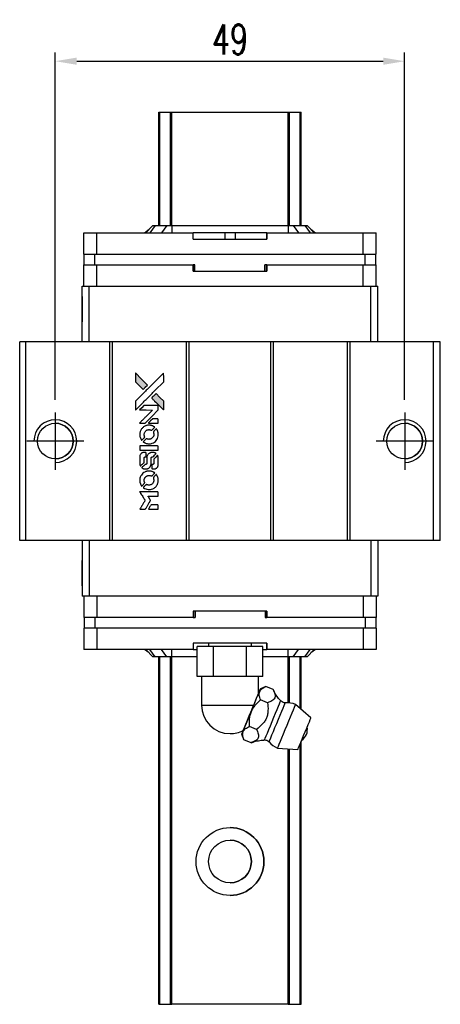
# Model space of a CAD drawing. Header units: millimetres. Extents: x 748 to 1029, y 329 to 551.
# Tile 2 of 3: x 766 to 825, y 413 to 551. Entities that reach past the tile are written whole.
import ezdxf

# ---------------------------------------------------------------- set-up
doc = ezdxf.new("R2010")
doc.units = ezdxf.units.MM
doc.header["$LTSCALE"] = 0.15
doc.layers.get('0').update_dxf_attribs({"linetype": 'CONTINUOUS'})
doc.layers.get('DEFPOINTS').update_dxf_attribs({"linetype": 'CONTINUOUS'})
doc.styles.add('DIM-7', font='SIMPLEX.shx', dxfattribs={"width": 0.7, "bigfont": 'chineset.shx'})
doc.dimstyles.new('CNS', dxfattribs={"dimtxt": 3.5, "dimasz": 2.5, "dimexe": 1, "dimexo": 1.5, "dimgap": 0.09, "dimtad": 0, "dimdsep": 46, "dimtxsty": 'DIM-7', "dimcen": 0.09, "dimclrd": 1, "dimclre": 1, "dimclrt": 4, "dimadec": 0, "dimazin": 0, "dimtfac": 1, "dimtix": 1, "dimtmove": 2, "dimatfit": 3, "dimfxl": 1, "dimtvp": 0.971429, "dimtolj": 1, "dimarcsym": 0})

# ---------------------------------------------------------------- blocks, each defined once
blk = doc.blocks.new('A$Cd6668f32')
at = {"linetype": 'Continuous'}
h = blk.add_hatch(color=256, dxfattribs=at)
h.dxf.hatch_style = 1
h.paths.add_polyline_path([(0, 19.09), (0, 18.47), (0, 17.85), (0.54, 17.32, 0.000288), (0.74, 17.12, 0.000479), (0.91, 16.95, 0.000013), (1.07, 16.79, 0.197177), (1.07, 16.79, 0.197497), (1.08, 16.79, 0.00004), (1.17, 16.88, 0.000834), (1.27, 16.98, 0.000506), (1.38, 17.1), (1.69, 17.4), (0.84, 18.24)])
h.paths.add_polyline_path([(2.89, 16.2), (2.58, 15.89, 0.000476), (2.46, 15.78, 0.000789), (2.37, 15.68, 0.000035), (2.28, 15.59, 0.19758), (2.28, 15.58, 0.198396), (2.28, 15.58, 0.000019), (2.4, 15.46, 0.000582), (2.53, 15.32, 0.000351), (2.69, 15.16, 0.000108), (3.37, 14.49, 0.000692), (3.71, 14.15, 0.000077), (3.95, 13.91, 0.197527), (3.96, 13.91, 0.410181), (3.96, 13.91, 0.000493), (3.97, 14.04, 0.002424), (3.97, 14.21, 0.000529), (3.97, 14.51), (3.97, 15.12), (3.43, 15.66)])
for points in [[(0.54, 17.32, 0.000288), (0.74, 17.12, 0.000479), (0.91, 16.95, 0.000013), (1.07, 16.79, 0.197177), (1.07, 16.79, 0.197497), (1.08, 16.79, 0.00004), (1.17, 16.88, 0.000836), (1.27, 16.98, 0.000505), (1.38, 17.1), (1.69, 17.4), (0.84, 18.24), (0, 19.09), (0, 18.47), (0, 17.85)], [(0.74, 14.63, -0.000056), (1.11, 15, -0.000021), (1.63, 15.52, -0.000021), (2.2, 16.09, -0.000025), (2.73, 16.61), (3.97, 17.85), (3.97, 18.47), (3.96, 19.08), (3.13, 18.25, 0.000274), (2.73, 17.85, 0.000123), (2.21, 17.33, 0.000121), (1.65, 16.78, 0.000165), (1.15, 16.28), (0, 15.13), (0, 14.51), (0, 13.89)], [(2.69, 15.16, 0.000108), (3.37, 14.49, 0.000692), (3.71, 14.15, 0.000077), (3.95, 13.91, 0.197527), (3.96, 13.91, 0.410182), (3.96, 13.91, 0.000493), (3.97, 14.04, 0.002424), (3.97, 14.21, 0.000529), (3.97, 14.51), (3.97, 15.12), (3.43, 15.66), (2.89, 16.2), (2.58, 15.89, 0.000476), (2.46, 15.78, 0.000789), (2.37, 15.68, 0.000035), (2.28, 15.59, 0.19758), (2.28, 15.58, 0.198396), (2.28, 15.58, 0.000019), (2.4, 15.46, 0.000582), (2.53, 15.32, 0.000351)], [(0.98, 12.07), (1.38, 12.07), (2.29, 12.99), (3.2, 13.9), (3.2, 14.15, 0.0008), (3.2, 14.32, 0.010795), (3.2, 14.38, 0.030495), (3.19, 14.41, 0.080372), (3.19, 14.43, 0.03816), (3.17, 14.46, 0.041799), (3.16, 14.47, 0.042486), (3.14, 14.49, 0.042078), (3.12, 14.5, 0.099276), (3.08, 14.51, 0.003302), (2.96, 14.51, 0.002586), (2.74, 14.51, 0.000204), (2.14, 14.51), (1.2, 14.51), (0.9, 14.2), (0.59, 13.9), (1.5, 13.9), (2.41, 13.89), (1.51, 13, 0.000253), (1.17, 12.66, 0.000412), (0.87, 12.36, 0.000041), (0.61, 12.1, 0.041338), (0.6, 12.09), (0.59, 12.07)], [(2.51, 12.07), (3.2, 12.07), (3.2, 12.33), (3.2, 12.58), (3.18, 12.61, 0.03146), (3.17, 12.63, 0.026444), (3.16, 12.64, 0.026444), (3.15, 12.65, 0.031457), (3.13, 12.66), (3.1, 12.68), (2.76, 12.68), (2.42, 12.68), (2.12, 12.38, 0.000745), (2.01, 12.27, 0.001228), (1.91, 12.17, 0.000087), (1.83, 12.08, 0.195134), (1.83, 12.08, 0.412117), (1.83, 12.07, 0.000048), (2.03, 12.07, 0.00109), (2.25, 12.07, 0.000653)], [(0.61, 10.32, 0.023681), (0.62, 10.22, 0.022402), (0.65, 10.11, 0.021929), (0.69, 10, 0.020503), (0.74, 9.9, 0.013745), (0.77, 9.83, 0.009767), (0.81, 9.77, 0.009658), (0.84, 9.71, 0.027804), (0.87, 9.67), (0.89, 9.65), (1.08, 9.85, 0.002053), (1.17, 9.94, 0.006738), (1.23, 10, 0.007826), (1.27, 10.04, 0.063909), (1.28, 10.07, 0.061532), (1.3, 10.1, 0.068674), (1.3, 10.14, 0.052072), (1.29, 10.18, 0.019648), (1.27, 10.23, -0.018366), (1.25, 10.3, -0.0288), (1.24, 10.36, -0.029061), (1.23, 10.42, -0.019155), (1.23, 10.49, -0.053809), (1.26, 10.65, -0.058833), (1.31, 10.79, -0.058566), (1.4, 10.91, -0.052525), (1.51, 11.02, -0.044733), (1.61, 11.08, -0.040573), (1.72, 11.12, -0.041123), (1.83, 11.14, -0.04951), (1.94, 11.15, -0.017369), (1.99, 11.14, -0.024255), (2.04, 11.13, -0.023787), (2.08, 11.12, -0.015798), (2.13, 11.1, 0.010631), (2.16, 11.09, 0.033653), (2.19, 11.08, 0.037806), (2.21, 11.08, 0.016307), (2.24, 11.08, 0.068179), (2.29, 11.09, 0.095747), (2.34, 11.11, 0.033418), (2.39, 11.16, 0.002133), (2.56, 11.33, 0.001452), (2.65, 11.42, 0.012393), (2.69, 11.46, 0.020479), (2.71, 11.49, 0.344362), (2.71, 11.5, 0.074287), (2.68, 11.52, 0.005454), (2.61, 11.56, 0.008391), (2.54, 11.61, 0.017097), (2.48, 11.64, 0.027375), (2.36, 11.69, 0.02835), (2.23, 11.73, 0.027723), (2.1, 11.76, 0.023913), (1.95, 11.77, 0.027047), (1.78, 11.76, 0.031685), (1.62, 11.74, 0.032425), (1.47, 11.7, 0.031013), (1.32, 11.63, 0.037914), (1.15, 11.53, 0.040153), (1, 11.4, 0.039834), (0.86, 11.25, 0.036173), (0.75, 11.08, 0.040752), (0.68, 10.9, 0.035885), (0.63, 10.72, 0.035491), (0.6, 10.52, 0.037615)], [(1.14, 9.41, 0.018008), (1.19, 9.38, 0.009842), (1.27, 9.33, 0.009807), (1.34, 9.3, 0.015716), (1.4, 9.27, 0.048467), (1.64, 9.19, 0.045841), (1.88, 9.16, 0.046006), (2.13, 9.18, 0.049638), (2.36, 9.24, 0.064819), (2.67, 9.4, 0.06695), (2.92, 9.63, 0.066691), (3.09, 9.92, 0.063505), (3.2, 10.26, 0.03135), (3.2, 10.34, 0.010439), (3.21, 10.46, 0.010391), (3.2, 10.59, 0.032408), (3.2, 10.67, 0.015696), (3.17, 10.77, 0.018095), (3.15, 10.86, 0.018551), (3.12, 10.95, 0.018352), (3.08, 11.04, 0.015568), (3.05, 11.09, 0.009832), (3.01, 11.16, 0.009795), (2.97, 11.22, 0.023727), (2.94, 11.26), (2.93, 11.28), (2.74, 11.09, 0.001528), (2.63, 10.98, 0.010022), (2.58, 10.93, 0.019586), (2.55, 10.89, 0.061865), (2.53, 10.87, 0.055054), (2.52, 10.83, 0.061607), (2.52, 10.79, 0.048725), (2.52, 10.74, 0.020221), (2.54, 10.68, -0.017722), (2.56, 10.61, -0.02685), (2.57, 10.55, -0.02759), (2.58, 10.49, -0.020233), (2.58, 10.43, -0.04793), (2.56, 10.3, -0.048386), (2.52, 10.19, -0.047866), (2.45, 10.08, -0.044964), (2.37, 9.98, -0.04333), (2.27, 9.9, -0.050921), (2.16, 9.84, -0.051473), (2.04, 9.8, -0.0459), (1.91, 9.79, -0.019014), (1.85, 9.79, -0.024114), (1.79, 9.8, -0.025081), (1.74, 9.81, -0.023892), (1.69, 9.83, 0.008624), (1.64, 9.84, 0.026486), (1.62, 9.85, 0.035074), (1.59, 9.86, 0.02756), (1.56, 9.86, 0.087163), (1.52, 9.85, 0.073291), (1.48, 9.83, 0.028074), (1.42, 9.77, 0.002594), (1.28, 9.64), (1.09, 9.45)], [(1.9, 8.25), (3.2, 8.25), (3.2, 8.51), (3.2, 8.76), (3.18, 8.79, 0.071429), (3.17, 8.82, 0.054799), (3.14, 8.84, 0.053585), (3.11, 8.86, 0.060698), (3.08, 8.86, 0.033975), (3.02, 8.87, 0.000112), (2.36, 8.87, 0.000726), (1.72, 8.87, 0.001084), (1.15, 8.86), (0.6, 8.86), (0.6, 8.56), (0.6, 8.25)], [(0.61, 6.35, 0.018538), (0.61, 6.31, 0.010695), (0.62, 6.26, 0.01068), (0.63, 6.22, 0.017678), (0.64, 6.18, 0.013849), (0.66, 6.13, 0.011814), (0.68, 6.09, 0.004513), (0.7, 6.05, 0.290035), (0.7, 6.04, 0.196418), (0.71, 6.04, 0.000124), (0.78, 6.12, 0.001477), (0.87, 6.2, 0.000898), (0.97, 6.3), (1.23, 6.56), (1.23, 6.88, -0.001471), (1.23, 7.13, -0.028714), (1.23, 7.21, -0.097073), (1.25, 7.25, -0.084199), (1.28, 7.28, -0.042698), (1.3, 7.3, -0.053912), (1.33, 7.31, -0.051004), (1.35, 7.32, -0.032967), (1.38, 7.32, 0.00807), (1.4, 7.32, 0.003023), (1.42, 7.32, 0.002994), (1.45, 7.32, 0.003629), (1.47, 7.33), (1.53, 7.33), (1.53, 7.58, 0.001618), (1.53, 7.7, 0.005206), (1.53, 7.78, 0.00535), (1.53, 7.83, 0.060675), (1.52, 7.85, 0.048484), (1.52, 7.86, 0.02389), (1.51, 7.88, 0.022812), (1.5, 7.89, 0.02462), (1.49, 7.9, 0.061781), (1.46, 7.93, 0.080179), (1.42, 7.94, 0.048561), (1.37, 7.95, 0.010021), (1.29, 7.95, 0.016602), (1.17, 7.95, 0.031409), (1.08, 7.94, 0.036474), (1, 7.91, 0.03439), (0.92, 7.88, 0.065928), (0.8, 7.8, 0.069066), (0.7, 7.68, 0.065697), (0.64, 7.54, 0.051559), (0.61, 7.38, 0.020904), (0.6, 7.29, 0.000451), (0.6, 6.86, 0.000419), (0.6, 6.43, 0.022759)], [(0.94, 5.78, 0.023289), (1, 5.74, 0.026845), (1.07, 5.71, 0.026047), (1.13, 5.68, 0.019751), (1.21, 5.66, 0.013249), (1.25, 5.65, 0.025169), (1.29, 5.65, 0.016532), (1.33, 5.65, 0.002937), (1.41, 5.64, 0.003317), (1.49, 5.64, 0.011808), (1.53, 5.65, 0.01777), (1.57, 5.65, 0.021476), (1.6, 5.66, 0.04325), (1.74, 5.7, 0.045753), (1.87, 5.76, 0.04649), (1.98, 5.85, 0.047672), (2.07, 5.96, 0.025315), (2.1, 6, 0.015208), (2.13, 6.06, 0.01512), (2.15, 6.11, 0.022488), (2.17, 6.17, 0.027857), (2.19, 6.25, 0.034138), (2.2, 6.33, 0.014286), (2.21, 6.45, 0.00124), (2.21, 6.75, -0.00103), (2.21, 6.94, -0.002552), (2.21, 7.08, -0.001594), (2.21, 7.18, -0.047676), (2.21, 7.21, -0.085307), (2.23, 7.25, -0.097789), (2.26, 7.29, -0.085947), (2.31, 7.31, -0.051339), (2.37, 7.32, 0.014634), (2.39, 7.32, 0.015028), (2.41, 7.33, 0.014927), (2.43, 7.33, 0.059415), (2.44, 7.33, 0.070595), (2.46, 7.35, 0.00028), (2.68, 7.56, 0.000111), (2.9, 7.79, 0.200239), (2.91, 7.79, 0.268906), (2.9, 7.8, 0.001866), (2.85, 7.83, 0.007532), (2.8, 7.86, 0.017818), (2.76, 7.88, 0.013256), (2.71, 7.9, 0.011636), (2.67, 7.91, 0.011528), (2.62, 7.93, 0.012303), (2.57, 7.94, 0.0423), (2.5, 7.95, 0.013657), (2.39, 7.95, 0.013857), (2.28, 7.95, 0.037428), (2.2, 7.94, 0.014927), (2.15, 7.92, 0.0122), (2.09, 7.91, 0.012518), (2.04, 7.89, 0.023062), (2, 7.87, 0.065961), (1.85, 7.77, 0.06055), (1.73, 7.63, 0.059676), (1.65, 7.47, 0.060497), (1.6, 7.29, 0.025683), (1.6, 7.25, 0.001528), (1.6, 7.14, 0.002124), (1.6, 6.99, 0.001173), (1.6, 6.81, -0.000809), (1.6, 6.5, -0.017164), (1.59, 6.41, -0.063931), (1.58, 6.36, -0.108429), (1.56, 6.32, -0.052941), (1.54, 6.3, -0.063675), (1.51, 6.29, -0.050562), (1.48, 6.28, -0.020337), (1.43, 6.28, 0.009897), (1.4, 6.28, 0.016482), (1.38, 6.27, 0.019019), (1.36, 6.27, 0.06043), (1.35, 6.26, 0.076267), (1.32, 6.24, 0.00054), (1.12, 6.04, 0.000307), (0.91, 5.83, 0.142594), (0.91, 5.81, 0.232419), (0.91, 5.81, 0.022995), (0.92, 5.8, 0.024627), (0.93, 5.79, 0.015407)], [(2.29, 5.74, 0.065483), (2.3, 5.71, 0.053271), (2.32, 5.69, 0.052018), (2.35, 5.66, 0.0556), (2.39, 5.65, 0.036839), (2.41, 5.64, 0.026922), (2.43, 5.64, 0.016905), (2.46, 5.64, 0.004317), (2.52, 5.64, 0.016369), (2.63, 5.64, 0.029936), (2.72, 5.65, 0.03418), (2.8, 5.68, 0.031327), (2.88, 5.71, 0.046935), (2.98, 5.77, 0.054053), (3.05, 5.84, 0.053701), (3.12, 5.93, 0.045364), (3.16, 6.03, 0.032479), (3.19, 6.13, 0.03386), (3.2, 6.22, 0.013578), (3.2, 6.37, 0.001155), (3.2, 6.75, 0.000413), (3.2, 7.08, 0.005008), (3.2, 7.2, 0.013199), (3.19, 7.27, 0.033956), (3.19, 7.32, 0.013909), (3.17, 7.37, 0.010864), (3.16, 7.43, 0.010938), (3.14, 7.48, 0.028702), (3.12, 7.52), (3.11, 7.55), (2.84, 7.28), (2.58, 7.02), (2.58, 6.72, -0.001504), (2.58, 6.58, -0.00328), (2.58, 6.48, -0.001901), (2.57, 6.4, -0.061333), (2.57, 6.39, -0.063621), (2.56, 6.36, -0.048633), (2.54, 6.33, -0.046769), (2.52, 6.31, -0.047961), (2.49, 6.29, -0.02678), (2.47, 6.28, -0.050957), (2.45, 6.28, -0.029398), (2.42, 6.28, -0.00401), (2.37, 6.27), (2.28, 6.27), (2.28, 6.02, 0.001061), (2.28, 5.88, 0.009147), (2.28, 5.81, 0.020721), (2.28, 5.77, 0.051619)], [(0.61, 3.92, 0.024131), (0.62, 3.8, 0.022344), (0.65, 3.69, 0.021883), (0.69, 3.58, 0.020884), (0.74, 3.47, 0.010669), (0.77, 3.41, 0.010389), (0.81, 3.35, 0.010913), (0.84, 3.29, 0.022227), (0.87, 3.25), (0.89, 3.24), (1.08, 3.43, 0.002452), (1.15, 3.51, 0.003628), (1.22, 3.58, 0.001662), (1.27, 3.64, 0.070159), (1.28, 3.65, 0.047671), (1.29, 3.66, 0.018624), (1.29, 3.68, 0.017921), (1.3, 3.7, 0.018804), (1.3, 3.72, 0.018255), (1.3, 3.74, 0.041312), (1.3, 3.76, 0.037164), (1.29, 3.78, 0.012342), (1.28, 3.81, -0.015101), (1.26, 3.87, -0.035998), (1.24, 3.92, -0.033244), (1.24, 3.98, -0.011249), (1.24, 4.06, -0.004059), (1.24, 4.12, -0.019693), (1.24, 4.16, -0.027943), (1.24, 4.19, -0.014411), (1.25, 4.22, -0.033089), (1.28, 4.31, -0.033887), (1.32, 4.39, -0.034021), (1.38, 4.47, -0.033942), (1.44, 4.54, -0.02816), (1.51, 4.6, -0.035032), (1.58, 4.65, -0.035269), (1.66, 4.68, -0.029196), (1.75, 4.71, -0.037862), (1.85, 4.73, -0.043657), (1.94, 4.73, -0.043064), (2.04, 4.72, -0.035184), (2.14, 4.69, 0.033699), (2.19, 4.67, 0.052815), (2.23, 4.66, 0.059167), (2.27, 4.67, 0.058972), (2.31, 4.68, 0.059208), (2.34, 4.7, 0.021125), (2.38, 4.73, 0.008691), (2.44, 4.79, 0.000851), (2.58, 4.94, 0.001873), (2.65, 5.01, 0.013884), (2.69, 5.05, 0.022355), (2.71, 5.07, 0.341453), (2.71, 5.08, 0.073011), (2.69, 5.1, 0.004587), (2.62, 5.14, 0.00748), (2.54, 5.19, 0.016837), (2.49, 5.22, 0.028606), (2.35, 5.28, 0.031352), (2.22, 5.32, 0.031004), (2.07, 5.34, 0.0268), (1.92, 5.35, 0.026698), (1.76, 5.34, 0.03002), (1.61, 5.32, 0.030357), (1.46, 5.27, 0.028554), (1.31, 5.21, 0.062944), (1.05, 5.03, 0.062206), (0.83, 4.79, 0.062448), (0.68, 4.51, 0.064355), (0.61, 4.2, 0.017377), (0.6, 4.14, 0.008369), (0.6, 4.06, 0.008367), (0.6, 3.98, 0.01757)], [(1.14, 3, 0.064158), (1.44, 2.84, 0.06356), (1.77, 2.76, 0.064004), (2.11, 2.76, 0.066747), (2.43, 2.86, 0.04321), (2.64, 2.97, 0.044737), (2.81, 3.11, 0.044901), (2.96, 3.28, 0.044184), (3.08, 3.48, 0.026293), (3.14, 3.63, 0.033344), (3.18, 3.77, 0.033227), (3.2, 3.92, 0.025815), (3.21, 4.08, 0.023119), (3.2, 4.23, 0.031044), (3.17, 4.37, 0.031337), (3.13, 4.51, 0.024258), (3.07, 4.65, 0.015622), (3.04, 4.7, 0.008495), (3.01, 4.75, 0.008415), (2.97, 4.81, 0.020814), (2.94, 4.85), (2.93, 4.87), (2.74, 4.68, 0.002843), (2.6, 4.54, 0.033917), (2.55, 4.48, 0.087906), (2.53, 4.44, 0.073302), (2.52, 4.39, 0.022047), (2.52, 4.36, 0.026465), (2.52, 4.34, 0.022233), (2.53, 4.31, 0.009985), (2.54, 4.28, -0.039011), (2.57, 4.16, -0.044398), (2.58, 4.04, -0.045096), (2.57, 3.92, -0.04265), (2.53, 3.81, -0.071154), (2.44, 3.65, -0.068827), (2.31, 3.51, -0.068713), (2.15, 3.42, -0.070507), (1.97, 3.38, -0.028605), (1.89, 3.38, -0.031418), (1.82, 3.38, -0.031044), (1.74, 3.4, -0.02668), (1.67, 3.42, 0.038913), (1.62, 3.44, 0.043732), (1.58, 3.44, 0.047754), (1.54, 3.44, 0.075756), (1.5, 3.43, 0.07294), (1.48, 3.42, 0.003456), (1.43, 3.37, 0.005023), (1.37, 3.31, 0.002422), (1.28, 3.23, 0.000819), (1.21, 3.15, 0.001349), (1.15, 3.09, 0.0001), (1.09, 3.04, 0.205335), (1.09, 3.03, 0.219821), (1.09, 3.03, 0.002494), (1.11, 3.02, 0.007089), (1.12, 3.01, 0.004494)], [(0.99, 0), (1.38, 0), (1.45, 0.11, -0.000297), (1.49, 0.17, -0.000037), (1.58, 0.32, -0.000043), (1.68, 0.49, -0.000036), (1.79, 0.67, 0.000044), (1.9, 0.85, 0.000063), (2, 1.01, 0.000035), (2.08, 1.14, 0.0009), (2.1, 1.18), (2.13, 1.23), (2.09, 1.3, 0.001175), (2.07, 1.34, 0.000208), (2.02, 1.41, 0.000225), (1.97, 1.5, 0.000203), (1.91, 1.59, -0.000711), (1.86, 1.68, -0.001119), (1.81, 1.75, -0.000263), (1.77, 1.81, -0.04589), (1.77, 1.82, -0.519312), (1.77, 1.83, -0.001914), (1.88, 1.83, -0.003124), (2.05, 1.83, -0.000285), (2.48, 1.83), (3.2, 1.83), (3.2, 2.08, 0.001727), (3.2, 2.26, 0.025279), (3.2, 2.33, 0.073886), (3.19, 2.36, 0.07426), (3.17, 2.4, 0.03264), (3.16, 2.4, 0.01784), (3.15, 2.41, 0.017712), (3.14, 2.42, 0.026854), (3.13, 2.43), (3.1, 2.44), (1.85, 2.44), (0.59, 2.44), (0.6, 2.43, -0.004595), (0.61, 2.42, -0.00016), (0.63, 2.38, -0.000298), (0.66, 2.34, -0.000208), (0.69, 2.29, 0.000986), (0.78, 2.14, 0.00025), (0.94, 1.9, 0.000268), (1.1, 1.64, 0.000436), (1.24, 1.42, -0.002932), (1.28, 1.35, -0.004718), (1.32, 1.28, -0.001113), (1.35, 1.23, -0.227179), (1.35, 1.22, -0.045982), (1.35, 1.22, -0.000145), (1.3, 1.14, -0.000825), (1.25, 1.06, -0.000517), (1.19, 0.96, 0.000056), (0.99, 0.63, 0.000289), (0.87, 0.45, 0.000481), (0.79, 0.31, 0.000418), (0.7, 0.17), (0.6, 0)], [(2.51, 0), (3.2, 0), (3.2, 0.25, 0.000842), (3.2, 0.41, 0.010591), (3.2, 0.47, 0.028995), (3.2, 0.51, 0.069543), (3.19, 0.53, 0.051063), (3.18, 0.55, 0.039932), (3.16, 0.57, 0.039414), (3.14, 0.59, 0.045845), (3.11, 0.61, 0.094811), (3.09, 0.61, 0.007124), (3.02, 0.61, 0.004713), (2.9, 0.62, 0.000534), (2.64, 0.62), (2.19, 0.62), (2.15, 0.55, 0.000828), (2.04, 0.37, 0.000879), (1.93, 0.19, 0.000048), (1.82, 0.01, 0.137596), (1.82, 0, 0.413028), (1.82, 0, 0.000016), (2.02, 0, 0.000623), (2.25, 0, 0.000374)]]:
    blk.add_lwpolyline(points, format="xyb", close=True)
blk = doc.blocks.new('*D203')
at = {"color": 7, "lineweight": -2}
for p, q in [((770.94, 497.51), (770.94, 546.13)), ((773.94, 544.93), (816.94, 544.93)), ((819.94, 497.51), (819.94, 546.13))]:
    blk.add_line(p, q, dxfattribs=at)
at = {"color": 7}
for points in [[(773.94, 545.43), (773.94, 544.43), (770.94, 544.93)], [(816.94, 545.43), (816.94, 544.43), (819.94, 544.93)]]:
    blk.add_solid(points, dxfattribs=at)
at = {"layer": 'DEFPOINTS', "color": 0}
for p in [(819.94, 544.93), (770.94, 495.71), (819.94, 495.71)]:
    blk.add_point(p, dxfattribs=at)
at = {"color": 7, "insert": (795.44, 547.99), "char_height": 4.2, "attachment_point": 5, "style": 'DIM-7'}
blk.add_mtext('\\A1;49', dxfattribs=at)

msp = doc.modelspace()

# ---------------------------------------------------------------- linework, layer by layer
at = {"color": 7, "linetype": 'Continuous', "lineweight": 25}
for p, q in [((785.443, 521.906), (785.443, 537.806)), ((785.443, 521.906), (785.443, 537.806)), ((785.443, 521.906), (785.443, 537.806)), ((785.443, 537.806), (785.443, 521.906)), ((785.609, 521.906), (785.609, 537.806)), ((787.089, 521.906), (787.089, 537.806)), ((787.287, 537.806), (803.599, 537.806)), ((787.287, 521.906), (787.287, 537.806)), ((803.599, 521.906), (803.599, 537.806)), ((803.796, 521.906), (803.796, 537.806)), ((805.276, 521.906), (805.276, 537.806)), ((805.443, 521.906), (805.443, 537.806)), ((784.643, 521.906), (783.643, 520.906)), ((784.643, 521.906), (783.643, 520.906)), ((784.927, 521.906), (784.212, 520.906)), ((784.643, 521.906), (784.927, 521.906)), ((784.643, 521.906), (784.643, 521.906)), ((784.927, 521.906), (786.572, 521.906)), ((786.572, 521.906), (785.856, 520.906)), ((786.572, 521.906), (787.287, 521.906)), ((787.287, 521.906), (787.287, 520.906)), ((787.287, 521.906), (803.599, 521.906)), ((803.599, 521.906), (803.599, 520.906)), ((803.599, 521.906), (804.314, 521.906)), ((804.314, 521.906), (805.029, 520.906)), ((804.314, 521.906), (805.958, 521.906)), ((805.958, 521.906), (806.673, 520.906)), ((805.958, 521.906), (806.243, 521.906)), ((806.243, 521.906), (807.243, 520.906)), ((774.943, 517.906), (774.943, 520.906)), ((774.943, 520.906), (776.743, 520.906)), ((774.943, 520.006), (774.943, 520.906)), ((774.943, 517.906), (774.943, 520.906)), ((774.943, 520.006), (774.943, 520.906)), ((774.943, 520.906), (774.943, 520.906)), ((774.943, 520.906), (774.943, 520.906)), ((774.943, 520.906), (774.943, 520.906)), ((776.743, 517.906), (776.743, 520.906)), ((776.743, 520.906), (790.3, 520.906)), ((783.447, 520.906), (784.115, 521.379)), ((790.3, 520.006), (790.3, 520.906)), ((794.72, 520.906), (790.3, 520.906)), ((794.72, 520.906), (794.72, 520.006)), ((796.166, 520.906), (794.72, 520.906)), ((796.166, 520.906), (796.166, 520.006)), ((800.586, 520.906), (796.166, 520.906)), ((800.586, 520.006), (800.586, 520.906)), ((800.586, 520.906), (814.143, 520.906)), ((800.586, 520.906), (800.586, 520.006)), ((800.586, 520.906), (800.586, 520.906)), ((800.586, 520.006), (800.586, 520.906)), ((800.586, 520.906), (800.586, 520.006)), ((806.771, 521.379), (807.438, 520.906)), ((814.143, 517.906), (814.143, 520.906)), ((814.143, 520.906), (815.943, 520.906)), ((815.943, 517.906), (815.943, 520.906)), ((774.943, 520.006), (774.943, 520.006)), ((790.3, 520.006), (800.586, 520.006)), ((800.586, 520.006), (800.586, 520.006)), ((774.943, 517.906), (776.743, 517.906)), ((774.943, 517.906), (774.943, 517.906)), ((774.993, 516.406), (774.993, 517.906)), ((774.993, 516.406), (774.993, 517.906)), ((776.493, 516.406), (776.493, 517.906)), ((776.743, 517.906), (814.143, 517.906)), ((814.143, 517.906), (815.943, 517.906)), ((814.393, 516.406), (814.393, 517.906)), ((815.893, 516.406), (815.893, 517.906)), ((774.943, 513.406), (774.943, 516.406)), ((774.943, 516.406), (776.743, 516.406)), ((774.943, 515.506), (774.943, 516.406)), ((774.943, 513.406), (774.943, 516.406)), ((774.943, 515.506), (774.943, 516.406)), ((774.943, 516.406), (774.943, 516.406)), ((774.943, 516.406), (774.943, 516.406)), ((774.943, 516.406), (774.943, 516.406)), ((776.743, 513.406), (776.743, 516.406)), ((776.743, 516.406), (790.3, 516.406)), ((790.3, 515.506), (790.3, 516.406)), ((790.52, 516.406), (790.3, 516.406)), ((790.481, 515.506), (790.481, 516.406)), ((790.52, 515.506), (790.52, 516.406)), ((790.52, 515.506), (790.52, 516.406)), ((790.52, 516.406), (790.52, 516.406)), ((800.586, 516.406), (800.306, 516.406)), ((800.306, 515.506), (800.306, 516.406)), ((800.37, 515.506), (800.37, 516.406)), ((800.586, 515.506), (800.586, 516.406)), ((800.586, 516.406), (814.143, 516.406)), ((800.586, 516.406), (800.586, 515.506)), ((800.586, 516.406), (800.586, 516.406)), ((800.586, 515.506), (800.586, 516.406)), ((800.586, 516.406), (800.586, 515.506)), ((814.143, 513.406), (814.143, 516.406)), ((814.143, 516.406), (815.943, 516.406)), ((815.943, 513.406), (815.943, 516.406)), ((774.943, 515.506), (774.943, 515.506)), ((790.3, 515.506), (800.586, 515.506)), ((800.586, 515.506), (800.586, 515.506)), ((774.693, 505.606), (774.693, 513.406)), ((774.693, 513.406), (775.693, 513.406)), ((774.693, 505.606), (774.693, 513.406)), ((774.693, 513.406), (774.693, 513.406)), ((775.693, 505.606), (775.693, 513.406)), ((775.693, 513.406), (815.193, 513.406)), ((815.193, 505.606), (815.193, 513.406)), ((815.193, 513.406), (816.193, 513.406)), ((816.193, 505.606), (816.193, 513.406)), ((765.943, 477.806), (765.943, 505.606)), ((766.793, 505.606), (765.943, 505.606)), ((765.943, 477.806), (765.943, 505.606)), ((765.943, 505.606), (765.943, 505.606)), ((766.793, 477.806), (766.793, 505.606)), ((778.593, 505.606), (766.793, 505.606)), ((778.593, 477.806), (778.593, 505.606)), ((778.943, 505.606), (778.593, 505.606)), ((778.943, 477.806), (778.943, 505.606)), ((789.343, 505.606), (778.943, 505.606)), ((789.343, 477.806), (789.343, 505.606)), ((789.693, 505.606), (789.343, 505.606)), ((789.693, 477.806), (789.693, 505.606)), ((801.193, 505.606), (789.693, 505.606)), ((801.193, 477.806), (801.193, 505.606)), ((801.543, 505.606), (801.193, 505.606)), ((801.543, 477.806), (801.543, 505.606)), ((811.943, 505.606), (801.543, 505.606)), ((811.943, 477.806), (811.943, 505.606)), ((812.293, 505.606), (811.943, 505.606)), ((812.293, 477.806), (812.293, 505.606)), ((823.993, 505.606), (812.293, 505.606)), ((823.993, 477.806), (823.993, 505.606)), ((824.943, 505.606), (823.993, 505.606)), ((824.943, 477.806), (824.943, 505.606)), ((766.793, 477.806), (765.943, 477.806)), ((765.943, 477.806), (765.943, 477.806)), ((765.943, 477.806), (765.943, 477.806)), ((778.593, 477.806), (766.793, 477.806)), ((774.693, 477.806), (774.693, 470.006)), ((774.693, 477.806), (774.693, 470.006)), ((775.693, 477.806), (775.693, 470.006)), ((778.943, 477.806), (778.593, 477.806)), ((789.343, 477.806), (778.943, 477.806)), ((789.693, 477.806), (789.343, 477.806)), ((801.193, 477.806), (789.693, 477.806)), ((801.543, 477.806), (801.193, 477.806)), ((811.943, 477.806), (801.543, 477.806)), ((812.293, 477.806), (811.943, 477.806)), ((823.993, 477.806), (812.293, 477.806)), ((815.193, 477.806), (815.193, 470.006)), ((816.193, 477.806), (816.193, 470.006)), ((824.943, 477.806), (823.993, 477.806)), ((775.693, 470.006), (774.693, 470.006)), ((774.693, 470.006), (774.693, 470.006)), ((774.943, 470.006), (774.943, 467.006)), ((774.943, 470.006), (774.943, 467.006)), ((815.193, 470.006), (775.693, 470.006)), ((776.743, 470.006), (776.743, 467.006)), ((814.143, 470.006), (814.143, 467.006)), ((816.193, 470.006), (815.193, 470.006)), ((815.943, 470.006), (815.943, 467.006)), ((774.943, 467.906), (774.943, 467.006)), ((774.943, 467.906), (774.943, 467.006)), ((774.943, 467.906), (774.943, 467.906)), ((790.3, 467.906), (790.3, 467.006)), ((800.586, 467.906), (790.3, 467.906)), ((790.516, 467.906), (790.516, 467.006)), ((790.58, 467.906), (790.58, 467.006)), ((790.58, 467.906), (790.58, 467.006)), ((800.366, 467.906), (800.366, 467.006)), ((800.405, 467.906), (800.405, 467.006)), ((800.586, 467.906), (800.586, 467.006)), ((800.586, 467.906), (800.586, 467.006)), ((800.586, 467.906), (800.586, 467.906)), ((800.586, 467.006), (800.586, 467.906)), ((800.586, 467.006), (800.586, 467.906)), ((776.743, 467.006), (774.943, 467.006)), ((774.943, 467.006), (774.943, 467.006)), ((774.943, 467.006), (774.943, 467.006)), ((774.943, 467.006), (774.943, 467.006)), ((774.993, 467.006), (774.993, 465.506)), ((774.993, 467.006), (774.993, 465.506)), ((776.493, 467.006), (776.493, 465.506)), ((790.3, 467.006), (776.743, 467.006)), ((790.3, 467.006), (790.58, 467.006)), ((790.58, 467.006), (790.58, 467.006)), ((800.366, 467.006), (800.586, 467.006)), ((814.143, 467.006), (800.586, 467.006)), ((800.586, 467.006), (800.586, 467.006)), ((815.943, 467.006), (814.143, 467.006)), ((814.393, 467.006), (814.393, 465.506)), ((815.893, 467.006), (815.893, 465.506)), ((774.943, 465.506), (774.943, 462.506)), ((776.743, 465.506), (774.943, 465.506)), ((774.943, 465.506), (774.943, 462.506)), ((774.943, 465.506), (774.943, 465.506)), ((776.743, 465.506), (776.743, 462.506)), ((814.143, 465.506), (776.743, 465.506)), ((814.143, 465.506), (814.143, 462.506)), ((815.943, 465.506), (814.143, 465.506)), ((815.943, 465.506), (815.943, 462.506)), ((774.943, 463.406), (774.943, 462.506)), ((774.943, 463.406), (774.943, 462.506)), ((774.943, 463.406), (774.943, 463.406)), ((776.743, 462.506), (774.943, 462.506)), ((774.943, 462.506), (774.943, 462.506)), ((774.943, 462.506), (774.943, 462.506)), ((774.943, 462.506), (774.943, 462.506)), ((790.3, 462.506), (776.743, 462.506)), ((784.115, 462.034), (783.447, 462.506)), ((784.643, 461.506), (783.643, 462.506)), ((784.643, 461.506), (783.643, 462.506)), ((784.927, 461.506), (784.212, 462.506)), ((786.572, 461.506), (785.856, 462.506)), ((787.287, 461.506), (787.287, 462.506)), ((790.3, 463.406), (790.3, 462.506)), ((800.586, 463.406), (790.3, 463.406)), ((790.3, 462.506), (790.824, 462.506)), ((790.824, 458.726), (790.824, 462.926)), ((793.133, 462.926), (790.824, 462.926)), ((792.443, 463.406), (792.443, 462.926)), ((793.133, 458.726), (793.133, 462.926)), ((797.752, 462.926), (793.133, 462.926)), ((797.752, 458.726), (797.752, 462.926)), ((800.062, 462.926), (797.752, 462.926)), ((798.443, 462.926), (798.443, 463.406)), ((800.062, 458.726), (800.062, 462.926)), ((800.062, 462.506), (800.586, 462.506)), ((800.586, 463.406), (800.586, 462.506)), ((800.586, 463.406), (800.586, 462.506)), ((800.586, 463.406), (800.586, 463.406)), ((800.586, 462.506), (800.586, 463.406)), ((800.586, 462.506), (800.586, 463.406)), ((814.143, 462.506), (800.586, 462.506)), ((800.586, 462.506), (800.586, 462.506)), ((803.599, 461.506), (803.599, 462.506)), ((804.314, 461.506), (805.029, 462.506)), ((805.958, 461.506), (806.673, 462.506)), ((806.243, 461.506), (807.243, 462.506)), ((807.438, 462.506), (806.771, 462.034)), ((815.943, 462.506), (814.143, 462.506)), ((784.927, 461.506), (784.643, 461.506)), ((784.643, 461.506), (784.643, 461.506)), ((786.572, 461.506), (784.927, 461.506)), ((785.443, 412.806), (785.443, 461.506)), ((785.443, 412.806), (785.443, 461.506)), ((785.443, 412.806), (785.443, 461.506)), ((785.443, 461.506), (785.443, 412.806)), ((785.609, 412.806), (785.609, 461.506)), ((787.287, 461.506), (786.572, 461.506)), ((787.089, 412.806), (787.089, 461.506)), ((790.824, 461.506), (787.287, 461.506)), ((787.287, 412.806), (787.287, 461.506)), ((803.599, 461.506), (800.062, 461.506)), ((804.314, 461.506), (803.599, 461.506)), ((803.599, 455.053), (803.599, 461.506)), ((803.796, 455.034), (803.796, 461.506)), ((805.958, 461.506), (804.314, 461.506)), ((805.276, 454.266), (805.276, 461.506)), ((805.443, 454.122), (805.443, 461.506)), ((806.243, 461.506), (805.958, 461.506)), ((791.979, 458.726), (790.824, 458.726)), ((791.443, 458.726), (791.443, 454.726)), ((793.133, 458.726), (791.979, 458.726)), ((795.443, 458.726), (793.133, 458.726)), ((797.752, 458.726), (795.443, 458.726)), ((798.907, 458.726), (797.752, 458.726)), ((800.062, 458.726), (798.907, 458.726)), ((799.443, 456.345), (799.443, 458.726)), ((800.492, 457.334), (799.72, 457.014)), ((801.498, 456.917), (800.492, 457.334)), ((800.725, 455.05), (799.719, 455.467)), ((791.443, 454.726), (798.772, 454.726)), ((806.801, 452.944), (804.651, 454.808)), ((799.178, 451.316), (798.173, 451.733)), ((797.079, 450.639), (797.399, 449.866)), ((798.405, 449.449), (797.399, 449.866)), ((802.125, 448.711), (804.964, 448.509)), ((803.599, 412.806), (803.599, 448.606)), ((803.796, 412.806), (803.796, 448.592)), ((805.276, 412.806), (805.276, 449.262)), ((805.443, 412.806), (805.443, 449.664)), ((803.599, 412.806), (787.287, 412.806))]:
    msp.add_line(p, q, dxfattribs=at)
for p, q in [((770.943, 495.706), (770.943, 487.706)), ((819.943, 495.706), (819.943, 487.706)), ((774.943, 491.706), (766.943, 491.706)), ((823.943, 491.706), (815.943, 491.706))]:
    msp.add_line(p, q)
at = {"color": 7, "linetype": 'Continuous', "lineweight": 25, "flags": 128}
for points in [[(774.693, 508.431), (774.693, 508.497), (774.693, 508.69), (774.693, 508.995), (774.693, 509.39), (774.693, 509.845), (774.693, 510.328), (774.693, 510.801), (774.693, 511.23), (774.693, 511.583), (774.693, 511.834), (774.693, 511.965), (774.693, 511.965), (774.693, 511.834), (774.693, 511.583), (774.693, 511.23), (774.693, 510.801), (774.693, 510.328), (774.693, 509.845), (774.693, 509.39), (774.693, 508.995), (774.693, 508.69), (774.693, 508.497), (774.693, 508.431)], [(774.693, 474.981), (774.693, 474.916), (774.693, 474.723), (774.693, 474.418), (774.693, 474.023), (774.693, 473.568), (774.693, 473.085), (774.693, 472.612), (774.693, 472.183), (774.693, 471.83), (774.693, 471.578), (774.693, 471.448), (774.693, 471.448), (774.693, 471.578), (774.693, 471.83), (774.693, 472.183), (774.693, 472.612), (774.693, 473.085), (774.693, 473.568), (774.693, 474.023), (774.693, 474.418), (774.693, 474.723), (774.693, 474.916), (774.693, 474.981)], [(797.079, 450.639), (797.104, 450.7), (797.18, 450.881), (797.302, 451.176), (797.466, 451.572), (797.666, 452.055), (797.894, 452.606), (798.142, 453.204), (798.399, 453.826), (798.657, 454.448), (798.905, 455.046), (799.133, 455.597), (799.333, 456.08), (799.497, 456.476), (799.619, 456.771), (799.694, 456.952), (799.72, 457.014), (799.694, 456.952), (799.619, 456.771), (799.497, 456.476), (799.443, 456.345)], [(800.287, 449.838), (800.314, 449.902), (800.392, 450.091), (800.519, 450.396), (800.687, 450.803), (800.89, 451.293), (801.118, 451.842), (801.36, 452.426), (801.604, 453.017), (801.841, 453.588), (802.057, 454.11), (802.244, 454.561), (802.392, 454.92), (802.495, 455.168), (802.548, 455.295), (802.555, 455.311)], [(798.772, 454.726), (798.564, 454.223), (798.34, 453.683), (798.114, 453.136), (797.896, 452.611), (797.7, 452.137), (797.535, 451.739), (797.41, 451.438), (797.333, 451.251), (797.306, 451.187)], [(800.92, 449.57), (800.946, 449.634), (801.025, 449.823), (801.151, 450.129), (801.32, 450.536), (801.524, 451.027), (801.752, 451.578), (801.994, 452.163), (802.239, 452.755), (802.476, 453.327), (802.693, 453.851), (802.88, 454.302), (803.029, 454.661), (803.132, 454.91), (803.185, 455.038), (803.192, 455.054)], [(802.125, 448.711), (802.151, 448.773), (802.228, 448.958), (802.352, 449.257), (802.518, 449.659), (802.72, 450.147), (802.95, 450.701), (803.197, 451.298), (803.452, 451.914), (803.705, 452.524), (803.944, 453.102), (804.161, 453.626), (804.347, 454.073), (804.492, 454.425), (804.593, 454.669), (804.645, 454.793), (804.651, 454.808)], [(804.964, 448.509), (804.991, 448.574), (805.07, 448.763), (805.195, 449.067), (805.361, 449.467), (805.557, 449.94), (805.772, 450.459), (805.994, 450.994), (806.208, 451.513), (806.405, 451.986), (806.57, 452.386), (806.696, 452.69), (806.775, 452.879), (806.801, 452.944)], [(797.306, 451.187), (797.302, 451.176), (797.18, 450.881), (797.104, 450.7), (797.079, 450.639)]]:
    msp.add_lwpolyline(points, dxfattribs=at)
at = {"color": 7, "linetype": 'Continuous', "lineweight": 25}
for centre, radius in [((770.943, 491.706), 2.5), ((819.943, 491.706), 2.5), ((795.443, 432.806), 4.75), ((795.443, 432.806), 3)]:
    msp.add_circle(centre, radius, dxfattribs=at)
for centre in [(770.943, 491.706), (819.943, 491.706)]:
    msp.add_arc(centre, 3, 270, 179.73213)
for centre, radius, start, end in [((770.943, 491.706), 2.5, 270, 90), ((819.943, 491.706), 2.5, 270, 90), ((795.443, 454.726), 4, 180, 270), ((803.388, 451.76), 3.3, 67.5, 93.41865), ((795.443, 454.726), 4, 270, 297.76498), ((804.482, 451.307), 1.817, 304.10151, 10.89849), ((803.388, 451.76), 3.3, 221.58135, 247.5), ((795.443, 432.806), 4.75, 0, 90), ((795.443, 432.806), 3, 270, 90), ((795.443, 432.806), 4.75, 270, 0)]:
    msp.add_arc(centre, radius, start, end, dxfattribs=at)
msp.add_ellipse((795.443, 446.688), major_axis=(4, 9.657), ratio=0.0000025, start_param=5.6957595, end_param=6.2831793, dxfattribs=at)
for points, knots in [([(785.443, 537.806), (785.443, 537.806), (785.458, 537.806), (785.521, 537.806), (785.567, 537.806), (785.609, 537.806)], [0, 0, 0, 0, 0.5, 0.5, 1, 1, 1, 1]), ([(785.609, 537.806), (785.783, 537.806), (785.961, 537.806), (786.299, 537.806), (786.459, 537.806), (786.731, 537.806), (786.844, 537.806), (787.01, 537.806), (787.063, 537.806), (787.089, 537.806)], [0, 0, 0, 0, 0.25, 0.25, 0.5, 0.5, 0.75, 0.75, 1, 1, 1, 1]), ([(787.089, 537.806), (787.095, 537.806), (787.119, 537.806), (787.194, 537.806), (787.243, 537.806), (787.287, 537.806)], [0, 0, 0, 0, 0.5, 0.5, 1, 1, 1, 1]), ([(803.599, 537.806), (803.642, 537.806), (803.692, 537.806), (803.767, 537.806), (803.79, 537.806), (803.796, 537.806)], [0, 0, 0, 0, 0.5, 0.5, 1, 1, 1, 1]), ([(803.796, 537.806), (803.822, 537.806), (803.875, 537.806), (804.041, 537.806), (804.154, 537.806), (804.427, 537.806), (804.586, 537.806), (804.924, 537.806), (805.102, 537.806), (805.276, 537.806)], [0, 0, 0, 0, 0.25, 0.25, 0.5, 0.5, 0.75, 0.75, 1, 1, 1, 1]), ([(805.276, 537.806), (805.319, 537.806), (805.364, 537.806), (805.427, 537.806), (805.443, 537.806), (805.443, 537.806)], [0, 0, 0, 0, 0.5, 0.5, 1, 1, 1, 1]), ([(799.719, 455.467), (799.634, 455.673), (799.571, 455.874), (799.535, 456.16), (799.532, 456.254), (799.55, 456.434), (799.571, 456.522), (799.671, 456.767), (799.787, 456.907), (800.097, 457.149), (800.285, 457.248), (800.492, 457.334)], [0, 0, 0, 0, 0.25, 0.25, 0.375, 0.375, 0.5, 0.5, 0.75, 0.75, 1, 1, 1, 1]), ([(801.498, 456.917), (801.592, 456.707), (801.68, 456.497), (801.757, 456.193), (801.772, 456.093), (801.773, 455.904), (801.757, 455.815), (801.689, 455.649), (801.636, 455.573), (801.502, 455.44), (801.421, 455.381), (801.151, 455.219), (800.941, 455.133), (800.725, 455.05)], [0, 0, 0, 0, 0.25, 0.25, 0.375, 0.375, 0.5, 0.5, 0.625, 0.625, 0.75, 0.75, 1, 1, 1, 1]), ([(802.571, 455.31), (802.506, 455.376), (802.268, 455.617), (801.939, 456.093), (801.649, 456.569), (801.533, 456.855), (801.506, 456.921)], [0, 0, 0, 0, 0.1431919, 0.5232804, 0.8898211, 1, 1, 1, 1]), ([(798.173, 451.733), (798.148, 452.084), (798.147, 452.437), (798.228, 453.14), (798.31, 453.48), (798.513, 453.97), (798.594, 454.129), (798.774, 454.43), (798.875, 454.574), (799.094, 454.849), (799.212, 454.982), (799.459, 455.233), (799.587, 455.352), (799.719, 455.467)], [0, 0, 0, 0, 0.25, 0.25, 0.5, 0.5, 0.625, 0.625, 0.75, 0.75, 0.875, 0.875, 1, 1, 1, 1]), ([(803.173, 455.054), (803.171, 455.054), (803.076, 455.033), (802.872, 455.092), (802.663, 455.187), (802.584, 455.287), (802.57, 455.305)], [0, 0, 0, 0, 0.0086242, 0.4338259, 0.8984663, 1, 1, 1, 1]), ([(800.725, 455.05), (800.758, 454.693), (800.785, 454.334), (800.765, 453.798), (800.748, 453.62), (800.681, 453.266), (800.631, 453.094), (800.494, 452.765), (800.407, 452.606), (800.205, 452.31), (800.091, 452.172), (799.728, 451.781), (799.455, 451.546), (799.178, 451.316)], [0, 0, 0, 0, 0.25, 0.25, 0.375, 0.375, 0.5, 0.5, 0.625, 0.625, 0.75, 0.75, 1, 1, 1, 1]), ([(797.399, 449.866), (797.314, 450.072), (797.252, 450.273), (797.215, 450.56), (797.212, 450.653), (797.23, 450.834), (797.251, 450.922), (797.351, 451.167), (797.467, 451.306), (797.777, 451.548), (797.965, 451.647), (798.173, 451.733)], [0, 0, 0, 0, 0.25, 0.25, 0.375, 0.375, 0.5, 0.5, 0.75, 0.75, 1, 1, 1, 1]), ([(799.178, 451.316), (799.272, 451.106), (799.36, 450.897), (799.437, 450.593), (799.452, 450.492), (799.453, 450.303), (799.438, 450.214), (799.369, 450.048), (799.316, 449.973), (799.183, 449.839), (799.102, 449.78), (798.831, 449.618), (798.621, 449.532), (798.405, 449.449)], [0, 0, 0, 0, 0.25, 0.25, 0.375, 0.375, 0.5, 0.5, 0.625, 0.625, 0.75, 0.75, 1, 1, 1, 1]), ([(798.409, 449.439), (798.497, 449.476), (798.822, 449.611), (799.42, 449.748), (799.966, 449.828), (800.259, 449.835), (800.294, 449.836)], [0, 0, 0, 0, 0.1477739, 0.5453271, 0.9451484, 1, 1, 1, 1]), ([(800.321, 449.839), (800.416, 449.828), (800.612, 449.806), (800.821, 449.688), (800.899, 449.584), (800.917, 449.561)], [0, 0, 0, 0, 0.4207583, 0.8734504, 1, 1, 1, 1]), ([(785.443, 412.806), (785.443, 412.806), (785.458, 412.806), (785.521, 412.806), (785.567, 412.806), (785.609, 412.806)], [0, 0, 0, 0, 0.5, 0.5, 1, 1, 1, 1]), ([(785.609, 412.806), (785.783, 412.806), (785.961, 412.806), (786.299, 412.806), (786.459, 412.806), (786.731, 412.806), (786.844, 412.806), (787.01, 412.806), (787.063, 412.806), (787.089, 412.806)], [0, 0, 0, 0, 0.25, 0.25, 0.5, 0.5, 0.75, 0.75, 1, 1, 1, 1]), ([(787.089, 412.806), (787.095, 412.806), (787.119, 412.806), (787.194, 412.806), (787.243, 412.806), (787.287, 412.806)], [0, 0, 0, 0, 0.5, 0.5, 1, 1, 1, 1]), ([(803.599, 412.806), (803.642, 412.806), (803.692, 412.806), (803.767, 412.806), (803.79, 412.806), (803.796, 412.806)], [0, 0, 0, 0, 0.5, 0.5, 1, 1, 1, 1]), ([(803.796, 412.806), (803.822, 412.806), (803.875, 412.806), (804.041, 412.806), (804.154, 412.806), (804.427, 412.806), (804.586, 412.806), (804.924, 412.806), (805.102, 412.806), (805.276, 412.806)], [0, 0, 0, 0, 0.25, 0.25, 0.5, 0.5, 0.75, 0.75, 1, 1, 1, 1]), ([(805.276, 412.806), (805.319, 412.806), (805.364, 412.806), (805.427, 412.806), (805.443, 412.806), (805.443, 412.806)], [0, 0, 0, 0, 0.5, 0.5, 1, 1, 1, 1])]:
    msp.add_open_spline(points, degree=3, knots=knots, dxfattribs=at)

# ---------------------------------------------------------------- block references
msp.add_blockref('A$Cd6668f32', (782.178, 482.166))

# ---------------------------------------------------------------- dimensions: what is measured, and where the dimension line sits
at = {"color": 0}
dim = msp.add_linear_dim(base=(819.943, 544.929), p1=(770.943, 495.706), p2=(819.943, 495.706), dimstyle='CNS', override={"dimscale": 1.2, "dimgap": 0.8, "dimtad": 1, "dimclrd": 7, "dimclre": 7, "dimclrt": 7, "dimadec": 2, "dimazin": 2, "dimtm": 1e-09, "dimtfac": 0.6, "dimtmove": 1, "dimarcsym": 1}, dxfattribs=at)
dim.commit()
dim.dimension.update_dxf_attribs({"geometry": '*D203', "text_midpoint": (795.443, 547.989)})

doc.saveas('drawing.dxf')
